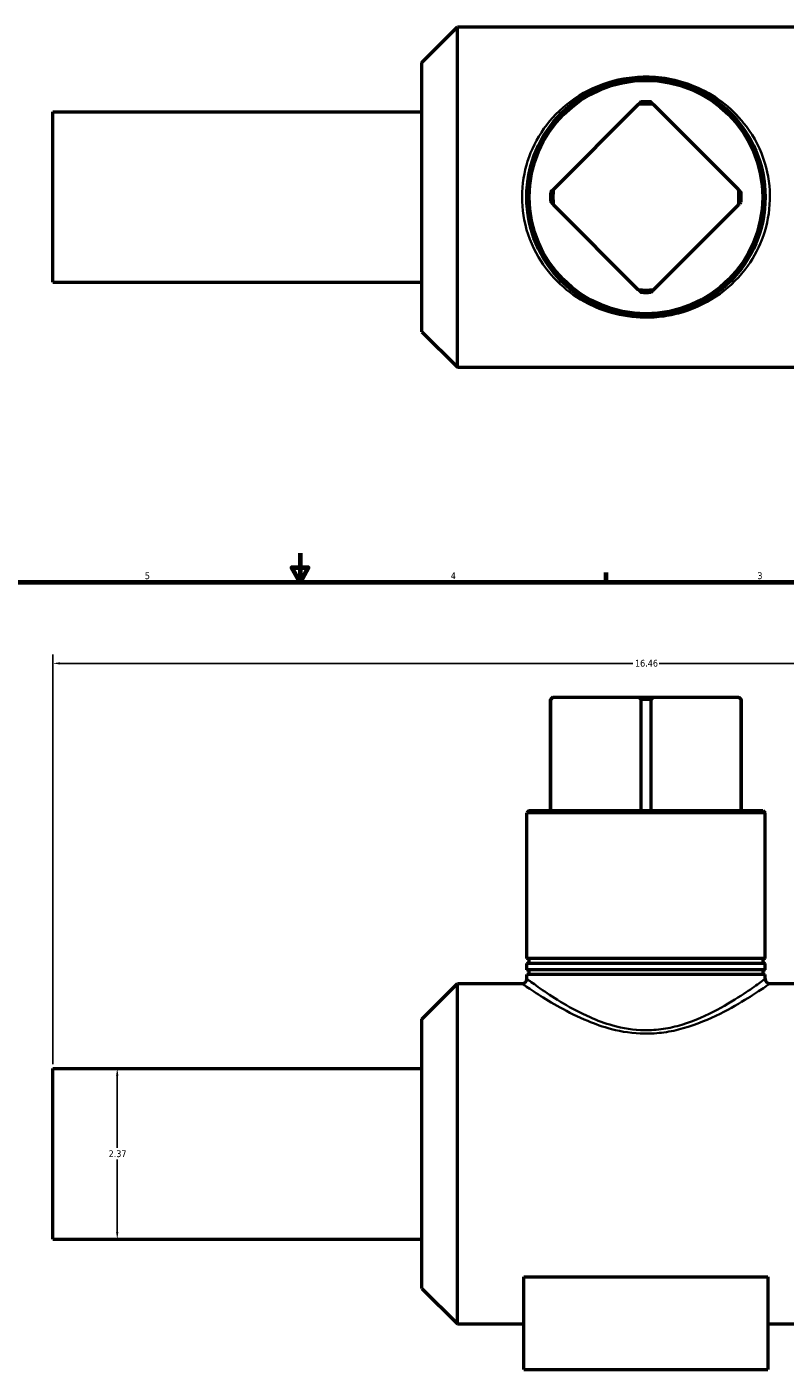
# Model space of a CAD drawing. Header units: inches. Extents: x 0.1 to 55.1, y 0.6 to 35.8.
# Tile 3 of 5: x 13.2 to 23.7, y 10 to 28.7. Entities that reach past the tile are written whole.
import ezdxf

# ---------------------------------------------------------------- set-up
doc = ezdxf.new("R2010")
doc.units = ezdxf.units.IN
doc.header["$MEASUREMENT"] = 0
for name, color, linetype, lineweight in [('Border (ANSI)', 7, 'Continuous', 70), ('Dimension (ANSI)', 7, 'Continuous', 25), ('Visible (ANSI)', 7, 'Continuous', 50), ('Visible Narrow (ANSI)', 7, 'Continuous', 35)]:
    doc.layers.add(name, color=color, linetype=linetype, lineweight=lineweight)
doc.styles.add('Note Text (ANSI)', font='tahoma.ttf')
doc.dimstyles.new('Default (ANSI)', dxfattribs={"dimtxt": 0.094488, "dimasz": 0.098425, "dimexe": 0.125, "dimexo": 0.0625, "dimgap": 0.031496, "dimtad": 0, "dimtih": 1, "dimtoh": 1, "dimrnd": 1e-08, "dimzin": 4, "dimdsep": 46, "dimtxsty": 'Note Text (ANSI)', "dimcen": 0.09, "dimdle": 0.393701, "dimclrd": 256, "dimclre": 256, "dimclrt": 5, "dimadec": 0, "dimazin": 1, "dimtfac": 1, "dimtofl": 0, "dimtmove": 0, "dimatfit": 3, "dimfxl": 1, "dimtolj": 1, "dimtzin": 4, "dimlwd": -1, "dimlwe": -1, "dimarcsym": 0})

# ---------------------------------------------------------------- blocks, each defined once
blk = doc.blocks.new('Borders Default Border')
at = {"layer": 'Border (ANSI)'}
blk.add_line((21.25, 21), (21.25, 21.134), dxfattribs=at)
at = {"layer": 'Border (ANSI)', "flags": 128}
for points in [[(17, 21.4), (17, 21), (16.885, 21.2), (17.115, 21.2), (17, 21)], [(0.5, 1), (0.5, 21), (33.5, 21), (33.5, 1), (0.5, 1)]]:
    blk.add_lwpolyline(points, dxfattribs=at)
at = {"layer": 'Border (ANSI)', "color": 5, "true_color": 0x0000ff, "char_height": 0.0945, "attachment_point": 7, "style": 'Note Text (ANSI)'}
for s, insert in [('5', (14.847, 21.038)), ('4', (19.092, 21.04)), ('3', (23.346, 21.038))]:
    blk.add_mtext(s, dxfattribs=dict(at, insert=insert))
blk = doc.blocks.new('*D6')
at = {"layer": 'Defpoints', "color": 0, "transparency": 16777216}
for p in [(30.029, 19.871), (13.572, 14.246), (30.029, 14.246)]:
    blk.add_point(p, dxfattribs=at)
at = {"layer": 'Dimension (ANSI)', "transparency": 16777216}
for p, q in [((13.572, 14.309), (13.572, 19.996)), ((30.029, 14.309), (30.029, 19.996)), ((13.67, 19.871), (21.616, 19.871)), ((29.93, 19.871), (21.984, 19.871))]:
    blk.add_line(p, q, dxfattribs=at)
for points in [[(13.67, 19.887), (13.67, 19.854), (13.572, 19.871)], [(29.93, 19.887), (29.93, 19.854), (30.029, 19.871)]]:
    blk.add_solid(points, dxfattribs=at)
at = {"layer": 'Dimension (ANSI)', "color": 5, "transparency": 16777216, "insert": (21.648, 19.92), "char_height": 0.0945, "attachment_point": 1, "style": 'Note Text (ANSI)'}
blk.add_mtext('\\A1;16.46', dxfattribs=at)
blk = doc.blocks.new('*D8')
at = {"layer": 'Defpoints', "color": 0, "transparency": 16777216}
for p in [(14.464, 14.246), (14.464, 11.88), (14.464, 11.88)]:
    blk.add_point(p, dxfattribs=at)
at = {"layer": 'Dimension (ANSI)', "transparency": 16777216}
for p, q in [((14.464, 14.148), (14.464, 13.144)), ((14.464, 11.978), (14.464, 12.982))]:
    blk.add_line(p, q, dxfattribs=at)
for points in [[(14.447, 14.148), (14.48, 14.148), (14.464, 14.246)], [(14.447, 11.978), (14.48, 11.978), (14.464, 11.88)]]:
    blk.add_solid(points, dxfattribs=at)
at = {"layer": 'Dimension (ANSI)', "color": 5, "transparency": 16777216, "insert": (14.344, 13.112), "char_height": 0.0945, "attachment_point": 1, "style": 'Note Text (ANSI)'}
blk.add_mtext('\\A1;2.37', dxfattribs=at)

msp = doc.modelspace()

# ---------------------------------------------------------------- linework, layer by layer
at = {"layer": 'Visible (ANSI)'}
for p, q in [((18.69, 28.211), (19.184, 28.705)), ((19.184, 23.981), (19.184, 28.705)), ((19.184, 28.705), (24.417, 28.705)), ((18.69, 24.474), (18.69, 28.211)), ((13.572, 25.16), (13.572, 27.526)), ((13.572, 27.526), (18.69, 27.526)), ((21.694, 27.628), (20.515, 26.449)), ((23.086, 26.449), (21.907, 27.628)), ((20.515, 26.236), (21.694, 25.057)), ((21.907, 25.057), (23.086, 26.236)), ((13.572, 25.16), (18.69, 25.16)), ((18.69, 24.474), (19.184, 23.981)), ((19.184, 23.981), (24.417, 23.981)), ((20.51, 19.402), (20.477, 19.369)), ((20.479, 19.369), (20.477, 19.369)), ((20.477, 17.827), (20.477, 19.369)), ((20.479, 17.827), (20.479, 19.369)), ((20.51, 19.402), (20.515, 19.402)), ((20.515, 19.402), (21.694, 19.402)), ((21.694, 19.402), (21.907, 19.402)), ((21.729, 19.369), (21.729, 17.827)), ((21.871, 19.369), (21.729, 19.369)), ((21.871, 17.827), (21.871, 19.369)), ((21.907, 19.402), (23.086, 19.402)), ((23.086, 19.402), (23.09, 19.402)), ((23.09, 19.402), (23.123, 19.369)), ((23.121, 19.369), (23.121, 17.827)), ((23.123, 19.369), (23.121, 19.369)), ((23.123, 17.827), (23.123, 19.369)), ((20.18, 17.827), (20.147, 17.794)), ((23.454, 17.794), (20.147, 17.794)), ((20.147, 15.773), (20.147, 17.794)), ((20.18, 17.827), (23.421, 17.827)), ((23.421, 17.827), (23.454, 17.794)), ((23.454, 15.773), (23.454, 17.794)), ((23.454, 15.773), (20.147, 15.773)), ((23.454, 15.707), (20.147, 15.707)), ((20.147, 15.616), (20.147, 15.707)), ((23.454, 15.616), (23.454, 15.707)), ((23.454, 15.616), (20.147, 15.616)), ((23.454, 15.55), (20.147, 15.55)), ((20.147, 15.491), (20.147, 15.55)), ((23.454, 15.491), (23.454, 15.55)), ((18.69, 14.932), (19.184, 15.425)), ((19.184, 10.701), (19.184, 15.425)), ((19.184, 15.425), (20.081, 15.425)), ((23.52, 15.425), (24.417, 15.425)), ((18.69, 11.195), (18.69, 14.932)), ((13.572, 11.88), (13.572, 14.246)), ((13.572, 14.246), (18.69, 14.246)), ((13.572, 11.88), (18.69, 11.88)), ((20.107, 11.357), (23.493, 11.357)), ((20.107, 10.071), (20.107, 11.357)), ((23.493, 11.357), (23.493, 10.071)), ((18.69, 11.195), (19.184, 10.701)), ((19.184, 10.701), (20.107, 10.701)), ((23.493, 10.701), (24.417, 10.701)), ((20.107, 10.071), (23.493, 10.071))]:
    msp.add_line(p, q, dxfattribs=at)
for radius in [1.654, 1.62]:
    msp.add_circle((21.8, 26.343), radius, dxfattribs=at)
for centre, radius, start, end in [((21.8, 26.343), 1.323, 86.9226, 93.0774), ((21.8, 26.343), 1.29, 85.2595, 94.7405), ((21.8, 26.343), 1.323, 176.9226, 183.0774), ((21.8, 26.343), 1.29, 175.2595, 184.7405), ((21.8, 26.343), 1.29, 355.2595, 4.7405), ((21.8, 26.343), 1.323, 356.9226, 3.0774), ((21.8, 26.343), 1.29, 265.2595, 274.7405), ((21.8, 26.343), 1.323, 266.9226, 273.0774), ((20.147, 15.74), 0.0331, 270, 90), ((23.454, 15.74), 0.0331, 90, 270), ((20.147, 15.583), 0.0331, 270, 90), ((23.454, 15.583), 0.0331, 90, 270), ((20.081, 15.491), 0.0661, 270, 0), ((23.52, 15.491), 0.0661, 180, 270)]:
    msp.add_arc(centre, radius, start, end, dxfattribs=at)
for points in [[(21.729, 27.664), (21.711, 27.646), (21.694, 27.628)], [(21.907, 27.628), (21.889, 27.646), (21.871, 27.664)], [(20.515, 26.449), (20.497, 26.432), (20.479, 26.414)], [(23.121, 26.414), (23.103, 26.432), (23.086, 26.449)], [(20.479, 26.272), (20.497, 26.254), (20.515, 26.236)], [(23.086, 26.236), (23.103, 26.254), (23.121, 26.272)], [(21.694, 25.057), (21.711, 25.04), (21.729, 25.022)], [(21.871, 25.022), (21.889, 25.04), (21.907, 25.057)], [(20.479, 19.369), (20.497, 19.386), (20.515, 19.402)], [(21.694, 19.402), (21.711, 19.386), (21.729, 19.369)], [(21.871, 19.369), (21.889, 19.386), (21.907, 19.402)], [(23.086, 19.402), (23.103, 19.386), (23.121, 19.369)]]:
    msp.add_rational_spline(points, [1, 1.00018547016, 1], degree=2, dxfattribs=at)
at = {"layer": 'Visible Narrow (ANSI)'}
msp.add_ellipse((21.799, 28.062), major_axis=(0.0001, -0.0661), ratio=0.000986, start_param=5.538487, end_param=6.243991, dxfattribs=at)
for points, knots in [([(21.799, 28.016), (21.695, 28.015), (21.592, 28.006), (21.29, 27.953), (21.103, 27.883), (20.773, 27.697), (20.628, 27.58), (20.391, 27.317), (20.296, 27.172), (20.158, 26.866), (20.113, 26.707), (20.072, 26.371), (20.078, 26.195), (20.148, 25.841), (20.217, 25.666), (20.392, 25.369), (20.494, 25.243), (20.725, 25.028), (20.852, 24.938), (21.096, 24.813), (21.205, 24.769), (21.467, 24.695), (21.623, 24.672), (21.871, 24.669), (21.961, 24.675), (22.141, 24.701), (22.231, 24.721), (22.505, 24.805), (22.677, 24.892), (22.976, 25.109), (23.105, 25.238), (23.303, 25.514), (23.377, 25.656), (23.484, 25.965), (23.515, 26.134), (23.524, 26.477), (23.499, 26.651), (23.394, 27.001), (23.305, 27.173), (23.107, 27.439), (23.007, 27.543), (22.783, 27.723), (22.658, 27.8), (22.406, 27.913), (22.282, 27.954), (22.036, 28.004), (21.918, 28.016), (21.799, 28.016)], [-39.777442, -39.777442, -39.777442, -39.777442, -39.04576, -39.04576, -37.578797, -37.578797, -36.152351, -36.152351, -34.840565, -34.840565, -33.638116, -33.638116, -32.377189, -32.377189, -30.997295, -30.997295, -29.759975, -29.759975, -28.558713, -28.558713, -27.680748, -27.680748, -26.568503, -26.568503, -25.931056, -25.931056, -25.267362, -25.267362, -23.823069, -23.823069, -22.416638, -22.416638, -21.221313, -21.221313, -19.988119, -19.988119, -18.725818, -18.725818, -17.287695, -17.287695, -16.181604, -16.181604, -15.062702, -15.062702, -14.100213, -14.100213, -13.259147, -13.259147, -13.259147, -13.259147]), ([(20.081, 15.425), (20.081, 15.425), (20.091, 15.418), (20.148, 15.379), (20.217, 15.332), (20.392, 15.22), (20.494, 15.158), (20.725, 15.03), (20.852, 14.965), (21.096, 14.864), (21.205, 14.825), (21.467, 14.757), (21.623, 14.733), (21.871, 14.73), (21.961, 14.736), (22.141, 14.761), (22.231, 14.781), (22.505, 14.858), (22.677, 14.932), (22.976, 15.081), (23.105, 15.157), (23.303, 15.28), (23.377, 15.329), (23.484, 15.401), (23.515, 15.422), (23.52, 15.425), (23.52, 15.425), (23.52, 15.425)], [-33.151819, -33.151819, -33.151819, -33.151819, -32.377189, -32.377189, -30.997295, -30.997295, -29.759975, -29.759975, -28.558713, -28.558713, -27.680748, -27.680748, -26.568503, -26.568503, -25.931056, -25.931056, -25.267362, -25.267362, -23.823069, -23.823069, -22.416638, -22.416638, -21.221313, -21.221313, -19.988119, -19.988119, -19.892691, -19.892691, -19.892691, -19.892691]), ([(23.454, 15.491), (23.454, 15.491), (23.454, 15.491), (23.449, 15.488), (23.419, 15.466), (23.316, 15.392), (23.245, 15.342), (23.055, 15.216), (22.93, 15.138), (22.643, 14.984), (22.478, 14.908), (22.215, 14.829), (22.128, 14.809), (21.955, 14.783), (21.868, 14.777), (21.63, 14.78), (21.48, 14.804), (21.228, 14.875), (21.123, 14.914), (20.889, 15.018), (20.766, 15.085), (20.544, 15.216), (20.446, 15.281), (20.278, 15.396), (20.212, 15.444), (20.157, 15.484), (20.147, 15.491), (20.147, 15.491)], [19.892691, 19.892691, 19.892691, 19.892691, 19.988119, 19.988119, 21.221313, 21.221313, 22.416638, 22.416638, 23.823069, 23.823069, 25.267362, 25.267362, 25.931056, 25.931056, 26.568503, 26.568503, 27.680748, 27.680748, 28.558713, 28.558713, 29.759975, 29.759975, 30.997295, 30.997295, 32.377189, 32.377189, 33.151819, 33.151819, 33.151819, 33.151819])]:
    msp.add_open_spline(points, degree=3, knots=knots, dxfattribs=at)

# ---------------------------------------------------------------- block references
msp.add_blockref('Borders Default Border', (0, 0))

# ---------------------------------------------------------------- dimensions: what is measured, and where the dimension line sits
at = {"layer": 'Dimension (ANSI)'}
for base, p1, p2, angle, override, picture, middle in [((30.029, 19.871), (13.572, 14.246), (30.029, 14.246), 180, {"dimgap": 0.031496, "dimtih": 0, "dimtoh": 0, "dimdec": 2, "dimtol": 0, "dimlim": 0, "dimtp": 0, "dimtm": 0, "dimtdec": 2, "dimatfit": 1}, '*D6', (21.8, 19.871)), ((14.464, 11.88), (14.464, 14.246), (14.464, 11.88), 270, {"dimgap": 0.031496, "dimdec": 2, "dimse1": 1, "dimse2": 1, "dimtol": 0, "dimlim": 0, "dimtp": 0, "dimtm": 0, "dimtdec": 2, "dimatfit": 1}, '*D8', (14.464, 13.063))]:
    dim = msp.add_linear_dim(base=base, p1=p1, p2=p2, angle=angle, dimstyle='Default (ANSI)', override=override, dxfattribs=at)
    dim.commit()
    dim.dimension.update_dxf_attribs({"geometry": picture, "text_midpoint": middle, "dimtype": 160})

doc.saveas('drawing.dxf')
